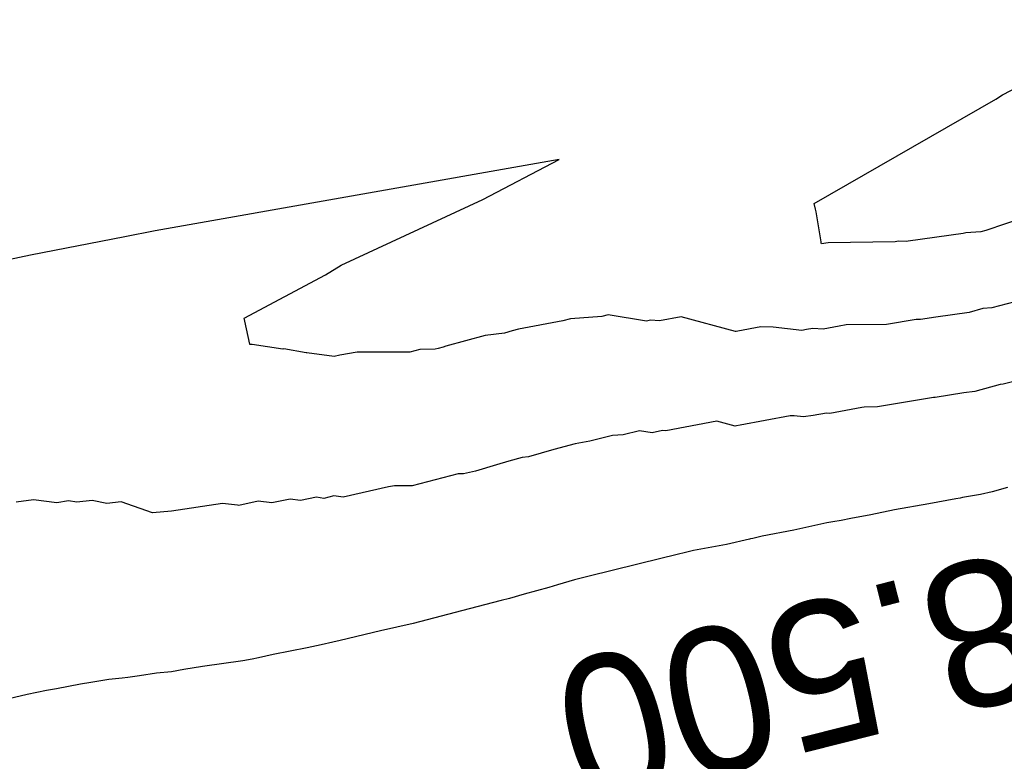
# Model space of a CAD drawing. Extents: x 158343 to 162498, y 431347 to 434500.
# Tile 206 of 248: x 159578 to 159590, y 434170 to 434179. Entities that reach past the tile are written whole.
import ezdxf

# ---------------------------------------------------------------- set-up
doc = ezdxf.new("R2010")
doc.units = 0
doc.header["$LTSCALE"] = 10
doc.header["$MEASUREMENT"] = 0
doc.layers.add('000_arcering', color=8, linetype='CONTINUOUS')
doc.layers.add('def. con-hoogtelijn (index)', color=8, linetype='CONTINUOUS')
doc.styles.add('Style-WORKING', font='WORKING.shx')

# ---------------------------------------------------------------- blocks, each defined once
blk = doc.blocks.new('bestaande hoogtelijnen')
at = {"layer": 'def. con-hoogtelijn (index)'}
for p, q in [((-77.684, 111.699), (-75.933, 112.632)), ((-77.684, 111.699), (-75.933, 112.632)), ((-80.023, 110.352), (-77.77, 111.644)), ((-80.023, 110.352), (-77.77, 111.644)), ((-77.77, 111.644), (-77.684, 111.699)), ((-77.77, 111.644), (-77.684, 111.699)), ((-83.186, 110.897), (-88.195, 110.012)), ((-83.186, 110.897), (-88.195, 110.012)), ((-83.186, 110.897), (-88.195, 110.012)), ((-84.131, 110.402), (-83.186, 110.897)), ((-84.131, 110.402), (-83.186, 110.897)), ((-84.131, 110.402), (-83.186, 110.897)), ((-85.889, 109.588), (-84.131, 110.402)), ((-85.889, 109.588), (-84.131, 110.402)), ((-85.889, 109.588), (-84.131, 110.402)), ((-80.005, 110.282), (-80.023, 110.352)), ((-80.005, 110.282), (-80.023, 110.352)), ((-79.997, 110.247), (-80.005, 110.282)), ((-79.997, 110.247), (-80.005, 110.282)), ((-79.935, 109.877), (-79.997, 110.247)), ((-79.935, 109.877), (-79.997, 110.247)), ((-77.44, 110.17), (-77.878, 110.023)), ((-77.44, 110.17), (-77.878, 110.023)), ((-88.573, 109.937), (-89.741, 109.709)), ((-88.573, 109.937), (-89.741, 109.709)), ((-88.573, 109.937), (-89.741, 109.709)), ((-88.195, 110.012), (-88.573, 109.937)), ((-88.195, 110.012), (-88.573, 109.937)), ((-88.195, 110.012), (-88.573, 109.937)), ((-78.174, 109.98), (-78.857, 109.885)), ((-78.174, 109.98), (-78.857, 109.885)), ((-78.14, 109.989), (-78.174, 109.98)), ((-78.14, 109.989), (-78.174, 109.98)), ((-77.955, 110.002), (-78.14, 109.989)), ((-77.955, 110.002), (-78.14, 109.989)), ((-77.894, 110.018), (-77.955, 110.002)), ((-77.894, 110.018), (-77.955, 110.002)), ((-77.878, 110.023), (-77.894, 110.018)), ((-77.878, 110.023), (-77.894, 110.018)), ((-79.935, 109.869), (-79.935, 109.877)), ((-79.935, 109.869), (-79.935, 109.877)), ((-79.934, 109.862), (-79.935, 109.869)), ((-79.934, 109.862), (-79.935, 109.869)), ((-79.932, 109.852), (-79.934, 109.862)), ((-79.932, 109.852), (-79.934, 109.862)), ((-79.848, 109.865), (-79.932, 109.852)), ((-79.848, 109.865), (-79.932, 109.852)), ((-79.017, 109.876), (-79.848, 109.865)), ((-79.017, 109.876), (-79.848, 109.865)), ((-78.975, 109.883), (-79.017, 109.876)), ((-78.975, 109.883), (-79.017, 109.876)), ((-78.88, 109.881), (-78.975, 109.883)), ((-78.88, 109.881), (-78.975, 109.883)), ((-78.857, 109.885), (-78.88, 109.881)), ((-78.857, 109.885), (-78.88, 109.881)), ((-89.741, 109.709), (-91.286, 109.387)), ((-89.741, 109.709), (-91.286, 109.387)), ((-89.741, 109.709), (-91.286, 109.387)), ((-86.083, 109.468), (-85.889, 109.588)), ((-86.083, 109.468), (-85.889, 109.588)), ((-86.083, 109.468), (-85.889, 109.588)), ((-87.092, 108.93), (-86.083, 109.468)), ((-87.092, 108.93), (-86.083, 109.468)), ((-87.092, 108.93), (-86.083, 109.468)), ((-77.817, 109.056), (-77.928, 109.048)), ((-77.817, 109.056), (-77.928, 109.048)), ((-77.817, 109.056), (-77.928, 109.048)), ((-77.533, 109.131), (-77.817, 109.056)), ((-77.533, 109.131), (-77.817, 109.056)), ((-77.533, 109.131), (-77.817, 109.056)), ((-82.653, 108.95), (-83.042, 108.921)), ((-82.653, 108.95), (-83.042, 108.921)), ((-82.653, 108.95), (-83.042, 108.921)), ((-82.576, 108.969), (-82.653, 108.95)), ((-82.576, 108.969), (-82.653, 108.95)), ((-82.576, 108.969), (-82.653, 108.95)), ((-82.103, 108.894), (-82.576, 108.969)), ((-82.103, 108.894), (-82.576, 108.969)), ((-82.103, 108.894), (-82.576, 108.969)), ((-81.673, 108.947), (-81.938, 108.898)), ((-81.673, 108.947), (-81.938, 108.898)), ((-81.673, 108.947), (-81.938, 108.898)), ((-80.997, 108.763), (-81.673, 108.947)), ((-80.997, 108.763), (-81.673, 108.947)), ((-80.997, 108.763), (-81.673, 108.947)), ((-78.511, 108.944), (-78.701, 108.913)), ((-78.511, 108.944), (-78.701, 108.913)), ((-78.511, 108.944), (-78.701, 108.913)), ((-78.101, 109.001), (-78.511, 108.944)), ((-78.101, 109.001), (-78.511, 108.944)), ((-78.101, 109.001), (-78.511, 108.944)), ((-77.928, 109.048), (-78.101, 109.001)), ((-77.928, 109.048), (-78.101, 109.001)), ((-77.928, 109.048), (-78.101, 109.001)), ((-87.085, 108.912), (-87.092, 108.93)), ((-87.085, 108.912), (-87.092, 108.93)), ((-87.085, 108.912), (-87.092, 108.93)), ((-87.083, 108.894), (-87.085, 108.912)), ((-87.083, 108.894), (-87.085, 108.912)), ((-87.083, 108.894), (-87.085, 108.912)), ((-87.022, 108.608), (-87.083, 108.894)), ((-87.022, 108.608), (-87.083, 108.894)), ((-87.022, 108.608), (-87.083, 108.894)), ((-83.139, 108.897), (-83.688, 108.792)), ((-83.139, 108.897), (-83.688, 108.792)), ((-83.139, 108.897), (-83.688, 108.792)), ((-83.042, 108.921), (-83.139, 108.897)), ((-83.042, 108.921), (-83.139, 108.897)), ((-83.042, 108.921), (-83.139, 108.897)), ((-82.05, 108.905), (-82.103, 108.894)), ((-82.05, 108.905), (-82.103, 108.894)), ((-82.05, 108.905), (-82.103, 108.894)), ((-81.938, 108.898), (-82.05, 108.905)), ((-81.938, 108.898), (-82.05, 108.905)), ((-81.938, 108.898), (-82.05, 108.905)), ((-80.683, 108.822), (-80.968, 108.768)), ((-80.683, 108.822), (-80.968, 108.768)), ((-80.683, 108.822), (-80.968, 108.768)), ((-80.532, 108.817), (-80.683, 108.822)), ((-80.532, 108.817), (-80.683, 108.822)), ((-80.532, 108.817), (-80.683, 108.822)), ((-80.175, 108.778), (-80.532, 108.817)), ((-80.175, 108.778), (-80.532, 108.817)), ((-80.175, 108.778), (-80.532, 108.817)), ((-79.712, 108.832), (-79.91, 108.795)), ((-79.712, 108.832), (-79.91, 108.795)), ((-79.712, 108.832), (-79.91, 108.795)), ((-79.624, 108.846), (-79.712, 108.832)), ((-79.624, 108.846), (-79.712, 108.832)), ((-79.624, 108.846), (-79.712, 108.832)), ((-79.126, 108.852), (-79.624, 108.846)), ((-79.126, 108.852), (-79.624, 108.846)), ((-79.126, 108.852), (-79.624, 108.846)), ((-78.758, 108.914), (-79.126, 108.852)), ((-78.758, 108.914), (-79.126, 108.852)), ((-78.758, 108.914), (-79.126, 108.852)), ((-78.701, 108.913), (-78.758, 108.914)), ((-78.701, 108.913), (-78.758, 108.914)), ((-78.701, 108.913), (-78.758, 108.914)), ((-84.1, 108.714), (-84.588, 108.582)), ((-84.1, 108.714), (-84.588, 108.582)), ((-84.1, 108.714), (-84.588, 108.582)), ((-83.863, 108.743), (-84.1, 108.714)), ((-83.863, 108.743), (-84.1, 108.714)), ((-83.863, 108.743), (-84.1, 108.714)), ((-83.768, 108.771), (-83.863, 108.743)), ((-83.768, 108.771), (-83.863, 108.743)), ((-83.768, 108.771), (-83.863, 108.743)), ((-83.688, 108.792), (-83.768, 108.771)), ((-83.688, 108.792), (-83.768, 108.771)), ((-83.688, 108.792), (-83.768, 108.771)), ((-80.988, 108.764), (-80.997, 108.763)), ((-80.988, 108.764), (-80.997, 108.763)), ((-80.988, 108.764), (-80.997, 108.763)), ((-80.968, 108.768), (-80.988, 108.764)), ((-80.968, 108.768), (-80.988, 108.764)), ((-80.968, 108.768), (-80.988, 108.764)), ((-80.117, 108.787), (-80.175, 108.778)), ((-80.117, 108.787), (-80.175, 108.778)), ((-80.117, 108.787), (-80.175, 108.778)), ((-80.037, 108.801), (-80.117, 108.787)), ((-80.037, 108.801), (-80.117, 108.787)), ((-80.037, 108.801), (-80.117, 108.787)), ((-79.91, 108.795), (-80.037, 108.801)), ((-79.91, 108.795), (-80.037, 108.801)), ((-79.91, 108.795), (-80.037, 108.801)), ((-87.021, 108.606), (-87.022, 108.608)), ((-87.021, 108.606), (-87.022, 108.608)), ((-87.021, 108.606), (-87.022, 108.608)), ((-87.021, 108.605), (-87.021, 108.606)), ((-87.021, 108.605), (-87.021, 108.606)), ((-87.021, 108.605), (-87.021, 108.606)), ((-86.991, 108.601), (-87.021, 108.605)), ((-86.991, 108.601), (-87.021, 108.605)), ((-86.991, 108.601), (-87.021, 108.605)), ((-86.99, 108.601), (-86.991, 108.601)), ((-86.99, 108.601), (-86.991, 108.601)), ((-86.99, 108.601), (-86.991, 108.601)), ((-86.611, 108.547), (-86.99, 108.601)), ((-86.611, 108.547), (-86.99, 108.601)), ((-86.611, 108.547), (-86.99, 108.601)), ((-84.625, 108.571), (-84.686, 108.553)), ((-84.625, 108.571), (-84.686, 108.553)), ((-84.625, 108.571), (-84.686, 108.553)), ((-84.588, 108.582), (-84.625, 108.571)), ((-84.588, 108.582), (-84.625, 108.571)), ((-84.588, 108.582), (-84.625, 108.571)), ((-86.601, 108.549), (-86.611, 108.547)), ((-86.601, 108.549), (-86.611, 108.547)), ((-86.601, 108.549), (-86.611, 108.547)), ((-86.324, 108.499), (-86.601, 108.549)), ((-86.324, 108.499), (-86.601, 108.549)), ((-86.324, 108.499), (-86.601, 108.549)), ((-86.313, 108.501), (-86.324, 108.499)), ((-86.313, 108.501), (-86.324, 108.499)), ((-86.313, 108.501), (-86.324, 108.499)), ((-85.976, 108.455), (-86.313, 108.501)), ((-85.976, 108.455), (-86.313, 108.501)), ((-85.976, 108.455), (-86.313, 108.501)), ((-85.906, 108.471), (-85.976, 108.455)), ((-85.906, 108.471), (-85.976, 108.455)), ((-85.906, 108.471), (-85.976, 108.455)), ((-85.688, 108.507), (-85.906, 108.471)), ((-85.688, 108.507), (-85.906, 108.471)), ((-85.688, 108.507), (-85.906, 108.471)), ((-85.037, 108.508), (-85.688, 108.507)), ((-85.037, 108.508), (-85.688, 108.507)), ((-85.037, 108.508), (-85.688, 108.507)), ((-84.914, 108.54), (-85.037, 108.508)), ((-84.914, 108.54), (-85.037, 108.508)), ((-84.914, 108.54), (-85.037, 108.508)), ((-84.721, 108.545), (-84.914, 108.54)), ((-84.721, 108.545), (-84.914, 108.54)), ((-84.721, 108.545), (-84.914, 108.54)), ((-84.686, 108.553), (-84.721, 108.545)), ((-84.686, 108.553), (-84.721, 108.545)), ((-84.686, 108.553), (-84.721, 108.545)), ((-77.172, 108.243), (-77.679, 108.11)), ((-77.172, 108.243), (-77.679, 108.11)), ((-77.716, 108.107), (-78.028, 108.021)), ((-77.716, 108.107), (-78.028, 108.021)), ((-77.679, 108.11), (-77.716, 108.107)), ((-77.679, 108.11), (-77.716, 108.107)), ((-78.165, 108.002), (-78.522, 107.944)), ((-78.165, 108.002), (-78.522, 107.944)), ((-78.028, 108.021), (-78.165, 108.002)), ((-78.028, 108.021), (-78.165, 108.002)), ((-78.541, 107.944), (-79.235, 107.828)), ((-78.541, 107.944), (-79.235, 107.828)), ((-78.522, 107.944), (-78.541, 107.944)), ((-78.522, 107.944), (-78.541, 107.944)), ((-80.321, 107.718), (-80.94, 107.602)), ((-80.321, 107.718), (-80.94, 107.602)), ((-80.271, 107.717), (-80.321, 107.718)), ((-80.271, 107.717), (-80.321, 107.718)), ((-80.152, 107.704), (-80.271, 107.717)), ((-80.152, 107.704), (-80.271, 107.717)), ((-80.034, 107.721), (-80.152, 107.704)), ((-80.034, 107.721), (-80.152, 107.704)), ((-79.87, 107.75), (-80.034, 107.721)), ((-79.87, 107.75), (-80.034, 107.721)), ((-79.828, 107.748), (-79.87, 107.75)), ((-79.828, 107.748), (-79.87, 107.75)), ((-79.43, 107.821), (-79.828, 107.748)), ((-79.43, 107.821), (-79.828, 107.748)), ((-79.401, 107.826), (-79.43, 107.821)), ((-79.401, 107.826), (-79.43, 107.821)), ((-79.235, 107.828), (-79.401, 107.826)), ((-79.235, 107.828), (-79.401, 107.826)), ((-81.228, 107.652), (-81.863, 107.534)), ((-81.228, 107.652), (-81.863, 107.534)), ((-81.003, 107.591), (-81.228, 107.652)), ((-81.003, 107.591), (-81.228, 107.652)), ((-80.984, 107.594), (-81.003, 107.591)), ((-80.984, 107.594), (-81.003, 107.591)), ((-80.94, 107.602), (-80.984, 107.594)), ((-80.94, 107.602), (-80.984, 107.594)), ((-82.522, 107.473), (-82.802, 107.406)), ((-82.522, 107.473), (-82.802, 107.406)), ((-82.392, 107.483), (-82.522, 107.473)), ((-82.392, 107.483), (-82.522, 107.473)), ((-82.186, 107.534), (-82.392, 107.483)), ((-82.186, 107.534), (-82.392, 107.483)), ((-82.029, 107.509), (-82.186, 107.534)), ((-82.029, 107.509), (-82.186, 107.534)), ((-81.901, 107.537), (-82.029, 107.509)), ((-81.901, 107.537), (-82.029, 107.509)), ((-81.863, 107.534), (-81.901, 107.537)), ((-81.863, 107.534), (-81.901, 107.537)), ((-82.985, 107.371), (-83.251, 107.302)), ((-82.985, 107.371), (-83.251, 107.302)), ((-82.802, 107.406), (-82.985, 107.371)), ((-82.802, 107.406), (-82.985, 107.371)), ((-83.251, 107.302), (-83.566, 107.211)), ((-83.251, 107.302), (-83.566, 107.211)), ((-83.963, 107.109), (-84.223, 107.032)), ((-83.963, 107.109), (-84.223, 107.032)), ((-83.808, 107.157), (-83.963, 107.109)), ((-83.808, 107.157), (-83.963, 107.109)), ((-83.645, 107.201), (-83.808, 107.157)), ((-83.645, 107.201), (-83.808, 107.157)), ((-83.566, 107.211), (-83.645, 107.201)), ((-83.566, 107.211), (-83.645, 107.201)), ((-84.437, 106.997), (-85.009, 106.848)), ((-84.437, 106.997), (-85.009, 106.848)), ((-84.372, 106.998), (-84.437, 106.997)), ((-84.372, 106.998), (-84.437, 106.997)), ((-84.223, 107.032), (-84.372, 106.998)), ((-84.223, 107.032), (-84.372, 106.998)), ((-85.299, 106.836), (-85.865, 106.709)), ((-85.299, 106.836), (-85.865, 106.709)), ((-85.226, 106.848), (-85.299, 106.836)), ((-85.226, 106.848), (-85.299, 106.836)), ((-85.009, 106.848), (-85.226, 106.848)), ((-85.009, 106.848), (-85.226, 106.848)), ((-77.959, 106.742), (-78.18, 106.706)), ((-77.959, 106.742), (-78.18, 106.706)), ((-77.959, 106.742), (-78.18, 106.706)), ((-77.814, 106.775), (-77.959, 106.742)), ((-77.814, 106.775), (-77.959, 106.742)), ((-77.814, 106.775), (-77.959, 106.742)), ((-77.623, 106.828), (-77.814, 106.775)), ((-77.623, 106.828), (-77.814, 106.775)), ((-77.623, 106.828), (-77.814, 106.775)), ((-89.706, 106.677), (-89.918, 106.649)), ((-89.706, 106.677), (-89.918, 106.649)), ((-89.416, 106.639), (-89.706, 106.677)), ((-89.416, 106.639), (-89.706, 106.677)), ((-89.27, 106.662), (-89.416, 106.639)), ((-89.27, 106.662), (-89.416, 106.639)), ((-89.168, 106.647), (-89.27, 106.662)), ((-89.168, 106.647), (-89.27, 106.662)), ((-88.976, 106.666), (-89.168, 106.647)), ((-88.976, 106.666), (-89.168, 106.647)), ((-88.793, 106.63), (-88.976, 106.666)), ((-88.793, 106.63), (-88.976, 106.666)), ((-88.618, 106.651), (-88.793, 106.63)), ((-88.618, 106.651), (-88.793, 106.63)), ((-88.227, 106.515), (-88.618, 106.651)), ((-88.227, 106.515), (-88.618, 106.651)), ((-87.358, 106.631), (-87.992, 106.537)), ((-87.358, 106.631), (-87.992, 106.537)), ((-87.175, 106.61), (-87.358, 106.631)), ((-87.175, 106.61), (-87.358, 106.631)), ((-86.919, 106.66), (-87.156, 106.605)), ((-86.919, 106.66), (-87.156, 106.605)), ((-86.749, 106.637), (-86.919, 106.66)), ((-86.749, 106.637), (-86.919, 106.66)), ((-86.519, 106.686), (-86.749, 106.637)), ((-86.519, 106.686), (-86.749, 106.637)), ((-86.392, 106.668), (-86.519, 106.686)), ((-86.392, 106.668), (-86.519, 106.686)), ((-86.195, 106.711), (-86.392, 106.668)), ((-86.195, 106.711), (-86.392, 106.668)), ((-86.103, 106.694), (-86.195, 106.711)), ((-86.103, 106.694), (-86.195, 106.711)), ((-85.978, 106.725), (-86.103, 106.694)), ((-85.978, 106.725), (-86.103, 106.694)), ((-85.865, 106.709), (-85.978, 106.725)), ((-85.865, 106.709), (-85.978, 106.725)), ((-78.599, 106.626), (-79.027, 106.554)), ((-78.599, 106.626), (-79.027, 106.554)), ((-78.599, 106.626), (-79.027, 106.554)), ((-78.264, 106.688), (-78.599, 106.626)), ((-78.264, 106.688), (-78.599, 106.626)), ((-78.264, 106.688), (-78.599, 106.626)), ((-78.212, 106.698), (-78.264, 106.688)), ((-78.212, 106.698), (-78.264, 106.688)), ((-78.212, 106.698), (-78.264, 106.688)), ((-78.18, 106.706), (-78.212, 106.698)), ((-78.18, 106.706), (-78.212, 106.698)), ((-78.18, 106.706), (-78.212, 106.698)), ((-87.992, 106.537), (-88.227, 106.515)), ((-87.992, 106.537), (-88.227, 106.515)), ((-87.156, 106.605), (-87.175, 106.61)), ((-87.156, 106.605), (-87.175, 106.61)), ((-79.317, 106.491), (-79.566, 106.445)), ((-79.317, 106.491), (-79.566, 106.445)), ((-79.317, 106.491), (-79.566, 106.445)), ((-79.027, 106.554), (-79.317, 106.491)), ((-79.027, 106.554), (-79.317, 106.491)), ((-79.027, 106.554), (-79.317, 106.491)), ((-79.864, 106.391), (-80.272, 106.299)), ((-79.864, 106.391), (-80.272, 106.299)), ((-79.864, 106.391), (-80.272, 106.299)), ((-79.79, 106.402), (-79.864, 106.391)), ((-79.79, 106.402), (-79.864, 106.391)), ((-79.79, 106.402), (-79.864, 106.391)), ((-79.687, 106.42), (-79.79, 106.402)), ((-79.687, 106.42), (-79.79, 106.402)), ((-79.687, 106.42), (-79.79, 106.402)), ((-79.566, 106.445), (-79.687, 106.42)), ((-79.566, 106.445), (-79.687, 106.42)), ((-79.566, 106.445), (-79.687, 106.42)), ((-80.272, 106.299), (-80.665, 106.225)), ((-80.272, 106.299), (-80.665, 106.225)), ((-80.272, 106.299), (-80.665, 106.225)), ((-81.109, 106.122), (-81.519, 106.046)), ((-81.109, 106.122), (-81.519, 106.046)), ((-81.109, 106.122), (-81.519, 106.046)), ((-80.822, 106.189), (-81.109, 106.122)), ((-80.822, 106.189), (-81.109, 106.122)), ((-80.822, 106.189), (-81.109, 106.122)), ((-80.81, 106.191), (-80.822, 106.189)), ((-80.81, 106.191), (-80.822, 106.189)), ((-80.81, 106.191), (-80.822, 106.189)), ((-80.782, 106.196), (-80.81, 106.191)), ((-80.782, 106.196), (-80.81, 106.191)), ((-80.782, 106.196), (-80.81, 106.191)), ((-80.665, 106.225), (-80.782, 106.196)), ((-80.665, 106.225), (-80.782, 106.196)), ((-80.665, 106.225), (-80.782, 106.196)), ((-81.602, 106.028), (-81.737, 105.994)), ((-81.602, 106.028), (-81.737, 105.994)), ((-81.602, 106.028), (-81.737, 105.994)), ((-81.519, 106.046), (-81.602, 106.028)), ((-81.519, 106.046), (-81.602, 106.028)), ((-81.519, 106.046), (-81.602, 106.028)), ((-81.923, 105.95), (-82.813, 105.73)), ((-81.923, 105.95), (-82.813, 105.73)), ((-81.923, 105.95), (-82.813, 105.73)), ((-81.737, 105.994), (-81.923, 105.95)), ((-81.737, 105.994), (-81.923, 105.95)), ((-81.737, 105.994), (-81.923, 105.95)), ((-82.992, 105.683), (-83.205, 105.622)), ((-82.992, 105.683), (-83.205, 105.622)), ((-82.992, 105.683), (-83.205, 105.622)), ((-82.813, 105.73), (-82.992, 105.683)), ((-82.813, 105.73), (-82.992, 105.683)), ((-82.813, 105.73), (-82.992, 105.683)), ((-83.312, 105.589), (-83.619, 105.505)), ((-83.312, 105.589), (-83.619, 105.505)), ((-83.312, 105.589), (-83.619, 105.505)), ((-83.205, 105.622), (-83.312, 105.589)), ((-83.205, 105.622), (-83.312, 105.589)), ((-83.205, 105.622), (-83.312, 105.589)), ((-83.902, 105.428), (-84.3, 105.325)), ((-83.902, 105.428), (-84.3, 105.325)), ((-83.902, 105.428), (-84.3, 105.325)), ((-83.799, 105.452), (-83.902, 105.428)), ((-83.799, 105.452), (-83.902, 105.428)), ((-83.799, 105.452), (-83.902, 105.428)), ((-83.619, 105.505), (-83.799, 105.452)), ((-83.619, 105.505), (-83.799, 105.452)), ((-83.619, 105.505), (-83.799, 105.452)), ((-84.3, 105.325), (-84.994, 105.143)), ((-84.3, 105.325), (-84.994, 105.143)), ((-84.3, 105.325), (-84.994, 105.143)), ((-85.401, 105.052), (-85.901, 104.933)), ((-85.401, 105.052), (-85.901, 104.933)), ((-85.401, 105.052), (-85.901, 104.933)), ((-84.994, 105.143), (-85.401, 105.052)), ((-84.994, 105.143), (-85.401, 105.052)), ((-84.994, 105.143), (-85.401, 105.052)), ((-85.992, 104.911), (-86.137, 104.879)), ((-85.992, 104.911), (-86.137, 104.879)), ((-85.992, 104.911), (-86.137, 104.879)), ((-85.901, 104.933), (-85.992, 104.911)), ((-85.901, 104.933), (-85.992, 104.911)), ((-85.901, 104.933), (-85.992, 104.911)), ((-86.31, 104.842), (-86.732, 104.758)), ((-86.31, 104.842), (-86.732, 104.758)), ((-86.31, 104.842), (-86.732, 104.758)), ((-86.137, 104.879), (-86.31, 104.842)), ((-86.137, 104.879), (-86.31, 104.842)), ((-86.137, 104.879), (-86.31, 104.842)), ((-87.107, 104.681), (-87.607, 104.607)), ((-87.107, 104.681), (-87.607, 104.607)), ((-87.107, 104.681), (-87.607, 104.607)), ((-86.992, 104.7), (-87.107, 104.681)), ((-86.992, 104.7), (-87.107, 104.681)), ((-86.992, 104.7), (-87.107, 104.681)), ((-86.913, 104.717), (-86.992, 104.7)), ((-86.913, 104.717), (-86.992, 104.7)), ((-86.913, 104.717), (-86.992, 104.7)), ((-86.732, 104.758), (-86.913, 104.717)), ((-86.732, 104.758), (-86.913, 104.717)), ((-86.732, 104.758), (-86.913, 104.717)), ((-87.992, 104.544), (-88.177, 104.526)), ((-87.992, 104.544), (-88.177, 104.526)), ((-87.992, 104.544), (-88.177, 104.526)), ((-87.84, 104.57), (-87.992, 104.544)), ((-87.84, 104.57), (-87.992, 104.544)), ((-87.84, 104.57), (-87.992, 104.544)), ((-87.607, 104.607), (-87.84, 104.57)), ((-87.607, 104.607), (-87.84, 104.57)), ((-87.607, 104.607), (-87.84, 104.57)), ((-88.771, 104.448), (-88.992, 104.411)), ((-88.771, 104.448), (-88.992, 104.411)), ((-88.771, 104.448), (-88.992, 104.411)), ((-88.603, 104.465), (-88.771, 104.448)), ((-88.603, 104.465), (-88.771, 104.448)), ((-88.603, 104.465), (-88.771, 104.448)), ((-88.536, 104.474), (-88.603, 104.465)), ((-88.536, 104.474), (-88.603, 104.465)), ((-88.536, 104.474), (-88.603, 104.465)), ((-88.389, 104.492), (-88.536, 104.474)), ((-88.389, 104.492), (-88.536, 104.474)), ((-88.389, 104.492), (-88.536, 104.474)), ((-88.177, 104.526), (-88.389, 104.492)), ((-88.177, 104.526), (-88.389, 104.492)), ((-88.177, 104.526), (-88.389, 104.492)), ((-89.543, 104.311), (-89.781, 104.26)), ((-89.543, 104.311), (-89.781, 104.26)), ((-89.543, 104.311), (-89.781, 104.26)), ((-89.492, 104.321), (-89.543, 104.311)), ((-89.492, 104.321), (-89.543, 104.311)), ((-89.492, 104.321), (-89.543, 104.311)), ((-89.419, 104.333), (-89.492, 104.321)), ((-89.419, 104.333), (-89.492, 104.321)), ((-89.419, 104.333), (-89.492, 104.321)), ((-89.122, 104.39), (-89.419, 104.333)), ((-89.122, 104.39), (-89.419, 104.333)), ((-89.122, 104.39), (-89.419, 104.333)), ((-88.992, 104.411), (-89.122, 104.39)), ((-88.992, 104.411), (-89.122, 104.39)), ((-88.992, 104.411), (-89.122, 104.39)), ((-89.781, 104.26), (-90.781, 104.029)), ((-89.781, 104.26), (-90.781, 104.029)), ((-89.781, 104.26), (-90.781, 104.029))]:
    blk.add_line(p, q, dxfattribs=at)
at = {"layer": 'def. con-hoogtelijn (index)', "style": 'Style-WORKING'}
blk.add_text('8.500', height=1.8, rotation=194.1759, dxfattribs=at).set_placement((-77.521, 106.058))
blk.add_text('8.500', height=1.8, rotation=194.1759, dxfattribs=at).set_placement((-77.521, 106.058))

msp = doc.modelspace()

# ---------------------------------------------------------------- block references
at = {"layer": '000_arcering'}
msp.add_blockref('bestaande hoogtelijnen', (159667.804, 434066.432), dxfattribs=at)

doc.saveas('drawing.dxf')
